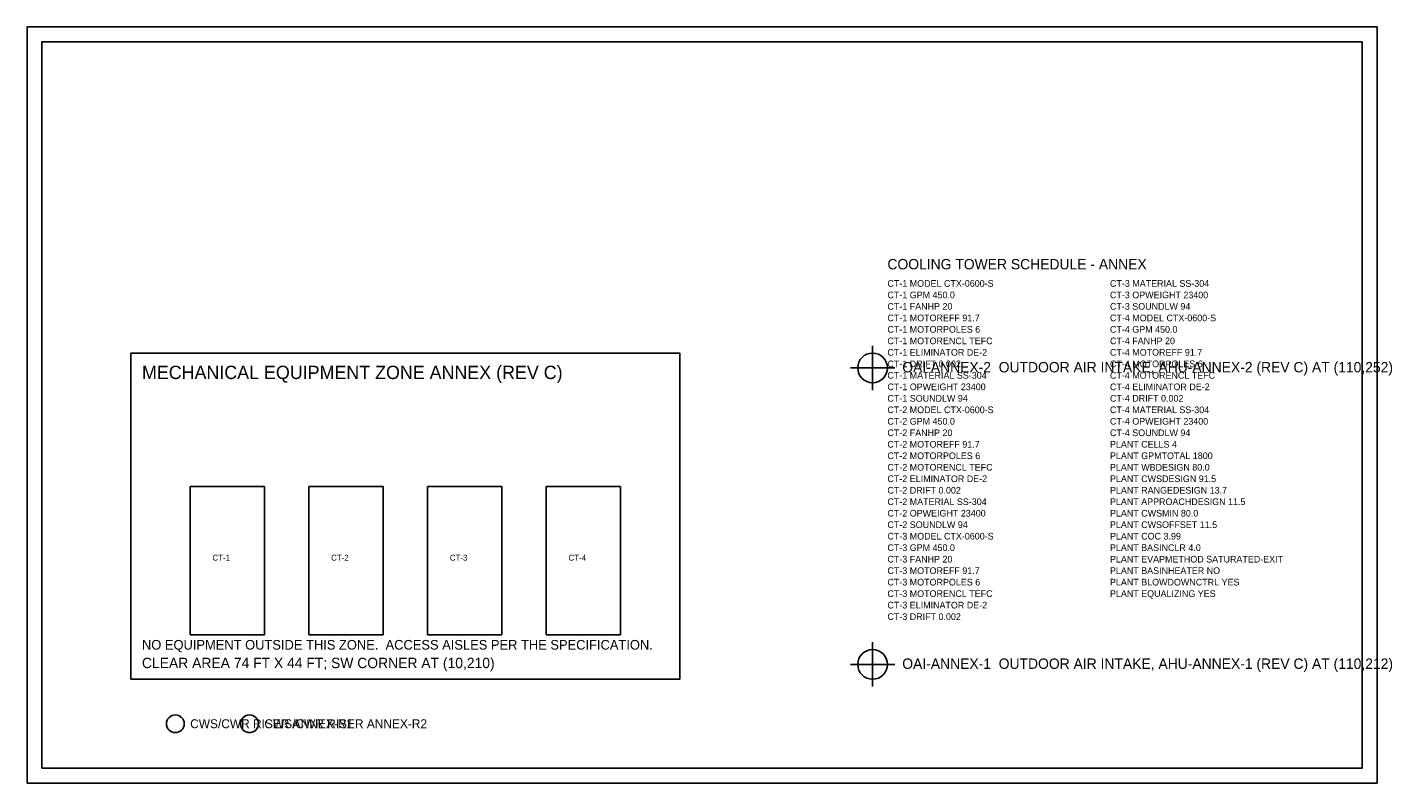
# Model space of a CAD drawing. Header units: metres. Extents: x -10 to 180, y -70 to 298.
# Tile 2 of 2: x -4 to 178, y 196 to 298. Entities that reach past the tile are written whole.
import ezdxf

# ---------------------------------------------------------------- set-up
doc = ezdxf.new("R2010")
doc.units = ezdxf.units.M
for name, color, linetype in [('A-ROOF-OTLN', 9, 'Continuous'), ('A-ROOF-PRPT', 9, 'Continuous'), ('G-ANNO', 7, 'Continuous'), ('M-CTWR-PLAN', 3, 'Continuous'), ('M-CTWR-SCHD', 2, 'Continuous'), ('M-CWTR-RISR', 8, 'Continuous'), ('M-EQPM-INTK', 8, 'Continuous'), ('M-EQPM-ZONE', 8, 'Continuous')]:
    doc.layers.add(name, color=color, linetype=linetype)

msp = doc.modelspace()

# ---------------------------------------------------------------- linework, layer by layer
at = {"layer": 'A-ROOF-OTLN'}
msp.add_lwpolyline([(-4, 196), (178, 196), (178, 298), (-4, 298)], close=True, dxfattribs=at)
at = {"layer": 'A-ROOF-PRPT'}
msp.add_lwpolyline([(-2, 198), (176, 198), (176, 296), (-2, 296)], close=True, dxfattribs=at)
at = {"layer": 'M-CTWR-PLAN'}
for points in [[(18, 216), (28, 216), (28, 236), (18, 236)], [(34, 216), (44, 216), (44, 236), (34, 236)], [(50, 216), (60, 216), (60, 236), (50, 236)], [(66, 216), (76, 216), (76, 236), (66, 236)]]:
    msp.add_lwpolyline(points, close=True, dxfattribs=at)
at = {"layer": 'M-CWTR-RISR'}
for centre in [(16, 204), (26, 204)]:
    msp.add_circle(centre, 1.2, dxfattribs=at)
at = {"layer": 'M-EQPM-INTK'}
for p, q in [((110, 249), (110, 255)), ((107, 252), (113, 252)), ((110, 209), (110, 215)), ((107, 212), (113, 212))]:
    msp.add_line(p, q, dxfattribs=at)
for centre in [(110, 252), (110, 212)]:
    msp.add_circle(centre, 2, dxfattribs=at)
at = {"layer": 'M-EQPM-ZONE'}
msp.add_lwpolyline([(10, 210), (84, 210), (84, 254), (10, 254)], close=True, dxfattribs=at)

# ---------------------------------------------------------------- texts
at = {"layer": 'G-ANNO'}
msp.add_text('COOLING TOWER SCHEDULE - ANNEX', height=1.4, dxfattribs=at).set_placement((112, 265.3))
at = {"layer": 'M-CTWR-PLAN'}
for s, p in [('CT-1', (21, 226)), ('CT-2', (37, 226)), ('CT-3', (53, 226)), ('CT-4', (69, 226))]:
    msp.add_text(s, height=0.8, dxfattribs=at).set_placement(p)
at = {"layer": 'M-CTWR-SCHD'}
for s, p in [('CT-1 MODEL CTX-0600-S', (112, 262.95)), ('CT-1 GPM 450.0', (112, 261.4)), ('CT-3 MATERIAL SS-304', (142, 262.95)), ('CT-3 OPWEIGHT 23400', (142, 261.4)), ('CT-1 FANHP 20', (112, 259.85)), ('CT-3 SOUNDLW 94', (142, 259.85)), ('CT-1 MOTOREFF 91.7', (112, 258.3)), ('CT-4 MODEL CTX-0600-S', (142, 258.3)), ('CT-1 MOTORPOLES 6', (112, 256.75)), ('CT-4 GPM 450.0', (142, 256.75)), ('CT-1 MOTORENCL TEFC', (112, 255.2)), ('CT-4 FANHP 20', (142, 255.2)), ('CT-1 ELIMINATOR DE-2', (112, 253.65)), ('CT-1 DRIFT 0.002', (112, 252.1)), ('CT-4 MOTOREFF 91.7', (142, 253.65)), ('CT-4 MOTORPOLES 6', (142, 252.1)), ('CT-1 MATERIAL SS-304', (112, 250.55)), ('CT-4 MOTORENCL TEFC', (142, 250.55)), ('CT-1 OPWEIGHT 23400', (112, 249)), ('CT-4 ELIMINATOR DE-2', (142, 249)), ('CT-1 SOUNDLW 94', (112, 247.45)), ('CT-4 DRIFT 0.002', (142, 247.45)), ('CT-2 MODEL CTX-0600-S', (112, 245.9)), ('CT-4 MATERIAL SS-304', (142, 245.9)), ('CT-2 GPM 450.0', (112, 244.35)), ('CT-4 OPWEIGHT 23400', (142, 244.35)), ('CT-2 FANHP 20', (112, 242.8)), ('CT-2 MOTOREFF 91.7', (112, 241.25)), ('CT-4 SOUNDLW 94', (142, 242.8)), ('PLANT CELLS 4', (142, 241.25)), ('CT-2 MOTORPOLES 6', (112, 239.7)), ('PLANT GPMTOTAL 1800', (142, 239.7)), ('CT-2 MOTORENCL TEFC', (112, 238.15)), ('PLANT WBDESIGN 80.0', (142, 238.15)), ('CT-2 ELIMINATOR DE-2', (112, 236.6)), ('PLANT CWSDESIGN 91.5', (142, 236.6)), ('CT-2 DRIFT 0.002', (112, 235.05)), ('PLANT RANGEDESIGN 13.7', (142, 235.05)), ('CT-2 MATERIAL SS-304', (112, 233.5)), ('PLANT APPROACHDESIGN 11.5', (142, 233.5)), ('CT-2 OPWEIGHT 23400', (112, 231.95)), ('CT-2 SOUNDLW 94', (112, 230.4)), ('PLANT CWSMIN 80.0', (142, 231.95)), ('PLANT CWSOFFSET 11.5', (142, 230.4)), ('CT-3 MODEL CTX-0600-S', (112, 228.85)), ('PLANT COC 3.99', (142, 228.85)), ('CT-3 GPM 450.0', (112, 227.3)), ('PLANT BASINCLR 4.0', (142, 227.3)), ('CT-3 FANHP 20', (112, 225.75)), ('PLANT EVAPMETHOD SATURATED-EXIT', (142, 225.75)), ('CT-3 MOTOREFF 91.7', (112, 224.2)), ('PLANT BASINHEATER NO', (142, 224.2)), ('CT-3 MOTORPOLES 6', (112, 222.65)), ('PLANT BLOWDOWNCTRL YES', (142, 222.65)), ('CT-3 MOTORENCL TEFC', (112, 221.1)), ('CT-3 ELIMINATOR DE-2', (112, 219.55)), ('PLANT EQUALIZING YES', (142, 221.1)), ('CT-3 DRIFT 0.002', (112, 218))]:
    msp.add_text(s, height=0.9, dxfattribs=at).set_placement(p)
at = {"layer": 'M-CWTR-RISR'}
for s, p in [('CWS/CWR RISER ANNEX-R1', (18, 203.4)), ('CWS/CWR RISER ANNEX-R2', (28, 203.4))]:
    msp.add_text(s, height=1.2, dxfattribs=at).set_placement(p)
at = {"layer": 'M-EQPM-INTK'}
for s, p in [('OAI-ANNEX-2  OUTDOOR AIR INTAKE, AHU-ANNEX-2 (REV C) AT (110,252)', (114, 251.4)), ('OAI-ANNEX-1  OUTDOOR AIR INTAKE, AHU-ANNEX-1 (REV C) AT (110,212)', (114, 211.4))]:
    msp.add_text(s, height=1.4, dxfattribs=at).set_placement(p)
at = {"layer": 'M-EQPM-ZONE'}
for s, height, p in [('MECHANICAL EQUIPMENT ZONE ANNEX (REV C)', 1.8, (11.5, 250.5)), ('NO EQUIPMENT OUTSIDE THIS ZONE.  ACCESS AISLES PER THE SPECIFICATION.', 1.3, (11.5, 214)), ('CLEAR AREA 74 FT X 44 FT; SW CORNER AT (10,210)', 1.4, (11.5, 211.5))]:
    msp.add_text(s, height=height, dxfattribs=at).set_placement(p)

doc.saveas('drawing.dxf')
